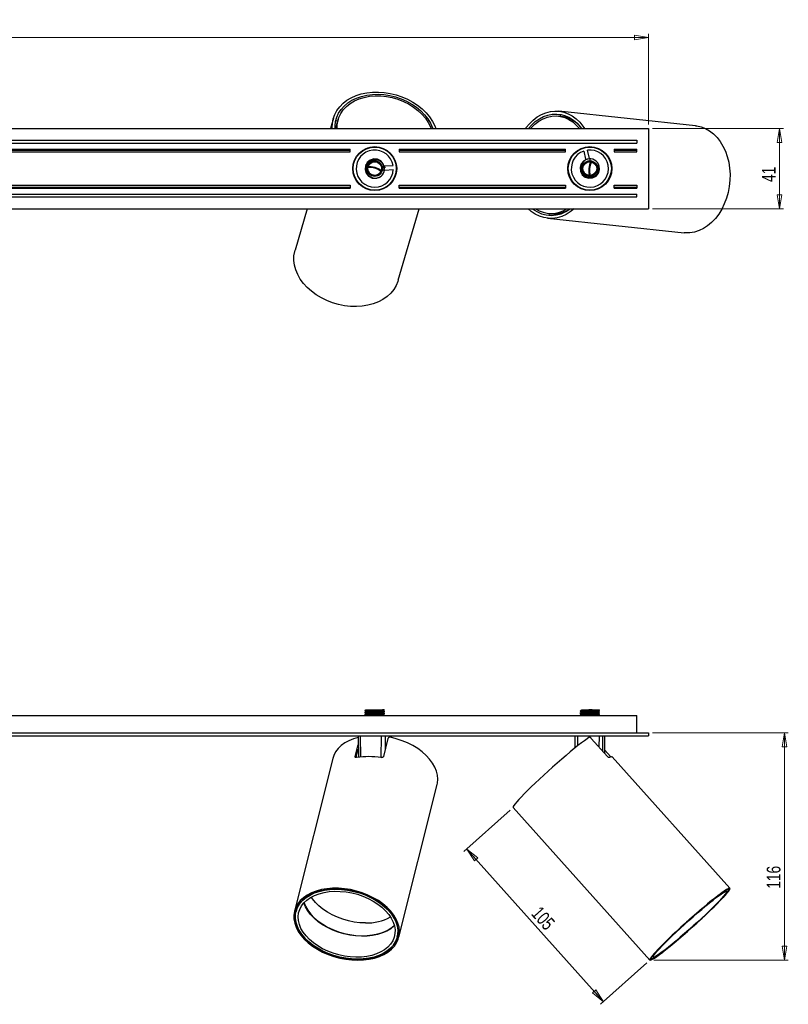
# Model space of a CAD drawing. Header units: millimetres. Extents: x 316 to 1061, y 369 to 620.
# Tile 3 of 4: x 689 to 885, y 369 to 620. Entities that reach past the tile are written whole.
import ezdxf

# ---------------------------------------------------------------- set-up
doc = ezdxf.new("R2010")
doc.units = ezdxf.units.MM
doc.styles.add('SLDTEXTSTYLE0', font='TXT', dxfattribs={"width": 0.75})
doc.dimstyles.new('SLDDIMSTYLE0', dxfattribs={"dimtxt": 3.5, "dimasz": 3.556, "dimexe": 0, "dimexo": 0.0625, "dimgap": 0.875, "dimtad": 1, "dimdec": 0, "dimlfac": 2, "dimrnd": 1e-09, "dimzin": 12, "dimdsep": 46, "dimtxsty": 'SLDTEXTSTYLE0', "dimblk1": 'CLOSED', "dimblk2": 'CLOSED', "dimsah": 1, "dimcen": 0.09, "dimadec": 0, "dimazin": 3, "dimtfac": 1, "dimtdec": 0, "dimtofl": 0, "dimtmove": 0, "dimatfit": 3, "dimldrblk": 'CLOSED', "dimfxl": 0, "dimfrac": 2, "dimtolj": 1, "dimtzin": 12, "dimarcsym": 0})

# ---------------------------------------------------------------- blocks, each defined once
blk = doc.blocks.new('_Closed')
at = {"color": 0, "linetype": 'ByBlock', "lineweight": -2}
for p, q in [((-1, 0.166667), (0, 0)), ((-1, 0.166667), (-1, -0.166667)), ((0, 0), (-1, -0.166667)), ((0, 0), (-1, 0))]:
    blk.add_line(p, q, dxfattribs=at)
blk = doc.blocks.new('_D')
at = {"color": 7, "linetype": 'Continuous', "lineweight": 0}
for p, q in [((850.56, 438.1), (885.31, 438.1)), ((884.31, 438.1), (884.31, 380.06)), ((850.91, 380.06), (885.31, 380.06))]:
    blk.add_line(p, q, dxfattribs=at)
at = {"color": 7, "linetype": 'Continuous', "lineweight": 18, "xscale": 3.556, "yscale": 3.556}
for p, rotation in [((884.31, 438.1, 119.72), 90.0000000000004), ((884.31, 380.06, 119.72), 270.0000000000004)]:
    blk.add_blockref('_Closed', p, dxfattribs=dict(at, rotation=rotation))
at = {"color": 7, "linetype": 'Continuous', "lineweight": 18, "insert": (879.8, 398.28), "char_height": 3.5, "attachment_point": 1, "rotation": 90, "style": 'SLDTEXTSTYLE0'}
blk.add_mtext('116', dxfattribs=at)
blk = doc.blocks.new('_D_1')
at = {"color": 7, "linetype": 'Continuous', "lineweight": 0}
for p, q in [((814.23, 418.4), (802.36, 407.78)), ((803.1, 408.44), (838.04, 369.43)), ((849.16, 379.39), (837.29, 368.76))]:
    blk.add_line(p, q, dxfattribs=at)
at = {"color": 7, "linetype": 'Continuous', "lineweight": 18, "xscale": 3.556, "yscale": 3.556}
for p, rotation in [((803.1, 408.44, 119.72), 131.844094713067), ((838.04, 369.43, 119.72), 311.844094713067)]:
    blk.add_blockref('_Closed', p, dxfattribs=dict(at, rotation=rotation))
at = {"color": 7, "linetype": 'Continuous', "lineweight": 18, "insert": (822, 394.11), "char_height": 3.5, "attachment_point": 1, "rotation": 311.8441, "style": 'SLDTEXTSTYLE0'}
blk.add_mtext('105', dxfattribs=at)
blk = doc.blocks.new('_D_2')
at = {"color": 7, "linetype": 'Continuous', "lineweight": 0}
for p, q in [((499.56, 593.56), (499.56, 616.79)), ((849.56, 593.56), (849.56, 616.79)), ((499.56, 615.79), (849.56, 615.79))]:
    blk.add_line(p, q, dxfattribs=at)
at = {"color": 7, "linetype": 'Continuous', "lineweight": 18, "xscale": 3.556, "yscale": 3.556, "rotation": 180.0000000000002}
blk.add_blockref('_Closed', (499.56, 615.79, 16.44), dxfattribs=at)
at = {"color": 7, "linetype": 'Continuous', "lineweight": 18, "xscale": 3.556, "yscale": 3.556}
blk.add_blockref('_Closed', (849.56, 615.79, 16.44), dxfattribs=at)
at = {"color": 7, "linetype": 'Continuous', "lineweight": 18, "insert": (671.9, 620.3), "char_height": 3.5, "attachment_point": 1, "style": 'SLDTEXTSTYLE0'}
blk.add_mtext('700', dxfattribs=at)
blk = doc.blocks.new('_D_3')
at = {"color": 7, "linetype": 'Continuous', "lineweight": 0}
for p, q in [((850.56, 592.56), (884.07, 592.56)), ((883.07, 592.56), (883.07, 572.06)), ((850.56, 572.06), (884.07, 572.06))]:
    blk.add_line(p, q, dxfattribs=at)
at = {"color": 7, "linetype": 'Continuous', "lineweight": 18, "xscale": 3.556, "yscale": 3.556}
for p, rotation in [((883.07, 592.56, 16.44), 90.00000000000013), ((883.07, 572.06, 16.44), 270.0000000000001)]:
    blk.add_blockref('_Closed', p, dxfattribs=dict(at, rotation=rotation))
at = {"color": 7, "linetype": 'Continuous', "lineweight": 18, "insert": (878.56, 578.87), "char_height": 3.5, "attachment_point": 1, "rotation": 90, "style": 'SLDTEXTSTYLE0'}
blk.add_mtext('41', dxfattribs=at)

msp = doc.modelspace()

# ---------------------------------------------------------------- linework, layer by layer
at = {"color": 7, "linetype": 'Continuous', "lineweight": 25}
for p, q in [((861.6, 593.28), (826.66, 596.97)), ((768.99, 595.18), (768.22, 592.56)), ((770.07, 594.43), (769.6, 594.56)), ((770.19, 594.83), (770, 594.19)), ((827.19, 595.66), (826.53, 595.73)), ((827, 596.17), (826.95, 595.69)), ((828.43, 595.42), (828.46, 595.77)), ((499.56, 592.56), (849.56, 592.56)), ((769.42, 593.05), (769.76, 592.95)), ((849.56, 592.56), (849.56, 572.06)), ((502.56, 589.56), (846.56, 589.56)), ((502.56, 588.81), (846.56, 588.81)), ((846.56, 589.56), (846.56, 588.81)), ((520.81, 587.31), (773.31, 587.31)), ((520.81, 587.06), (773.31, 587.06)), ((520.81, 586.56), (773.31, 586.56)), ((773.31, 587.06), (773.31, 587.31)), ((773.31, 586.56), (773.31, 587.06)), ((777.09, 587.22), (777.13, 587.39)), ((777.83, 587.53), (777.87, 587.68)), ((778.23, 587.78), (778.48, 587.71)), ((778.37, 587.81), (778.63, 587.73)), ((783.26, 586.39), (783.52, 586.31)), ((783.37, 586.28), (783.62, 586.21)), ((785.81, 587.31), (828.31, 587.31)), ((785.81, 587.31), (785.81, 587.06)), ((785.81, 587.06), (828.31, 587.06)), ((785.81, 587.06), (785.81, 586.56)), ((785.81, 586.56), (828.31, 586.56)), ((828.31, 587.06), (828.31, 587.31)), ((828.31, 586.56), (828.31, 587.06)), ((830.79, 586.48), (830.96, 586.46)), ((832.99, 586.8), (833.49, 584.68)), ((834.47, 584.91), (833.97, 587.02)), ((834.08, 587.92), (834.11, 587.79)), ((834.48, 587.94), (834.51, 587.81)), ((835.08, 587.91), (835.11, 587.79)), ((840.81, 587.31), (840.81, 587.06)), ((840.81, 587.31), (846.56, 587.31)), ((840.81, 587.06), (846.56, 587.06)), ((840.81, 587.06), (840.81, 586.56)), ((840.81, 586.56), (846.56, 586.56)), ((846.56, 587.06), (846.56, 587.31)), ((846.56, 586.56), (846.56, 587.06)), ((774.29, 583.88), (774.18, 583.96)), ((774.5, 584.45), (774.39, 584.52)), ((774.66, 584.81), (774.56, 584.88)), ((783.87, 585.93), (783.83, 585.79)), ((784.34, 585.29), (784.29, 585.13)), ((829.9, 585.23), (829.93, 585.5)), ((829.98, 585.36), (830.01, 585.61)), ((830.24, 585.91), (830.39, 585.9)), ((833.49, 584.68), (834.47, 584.91)), ((838.96, 585.62), (839.13, 585.6)), ((777.07, 582.16), (777.09, 582.15)), ((777.28, 583.24), (777.23, 583.26)), ((784.25, 583.06), (782.08, 582.95)), ((782.08, 582.95), (782.11, 582.54)), ((782.14, 581.95), (784.31, 582.07)), ((785.11, 581.4), (784.99, 581.4)), ((785.16, 581.8), (785.04, 581.79)), ((774.79, 579.33), (774.84, 579.5)), ((784.99, 580.82), (784.85, 580.81)), ((829.37, 580.16), (829.39, 580.43)), ((829.42, 580.04), (829.45, 580.29)), ((829.73, 579.68), (829.58, 579.7)), ((830.17, 579.01), (830, 579.02)), ((834.05, 579.9), (834.05, 579.85)), ((835.16, 579.88), (835.16, 579.91)), ((835.99, 580.26), (835.96, 580.29)), ((520.81, 578.06), (773.31, 578.06)), ((520.81, 577.56), (773.31, 577.56)), ((520.81, 577.31), (773.31, 577.31)), ((773.31, 578.06), (773.31, 577.56)), ((773.31, 577.56), (773.31, 577.31)), ((782.04, 577.4), (781.99, 577.24)), ((785.81, 577.56), (785.81, 578.06)), ((785.81, 578.06), (828.31, 578.06)), ((785.81, 577.56), (828.31, 577.56)), ((785.81, 577.31), (785.81, 577.56)), ((785.81, 577.31), (828.31, 577.31)), ((828.31, 578.06), (828.31, 577.56)), ((828.31, 577.56), (828.31, 577.31)), ((832.98, 577.05), (832.92, 576.93)), ((833.36, 576.95), (833.3, 576.83)), ((833.95, 576.85), (833.89, 576.73)), ((838.34, 578.14), (838.17, 578.16)), ((840.81, 577.56), (840.81, 578.06)), ((840.81, 578.06), (846.56, 578.06)), ((840.81, 577.56), (846.56, 577.56)), ((840.81, 577.31), (840.81, 577.56)), ((840.81, 577.31), (846.56, 577.31)), ((846.56, 578.06), (846.56, 577.56)), ((846.56, 577.56), (846.56, 577.31)), ((502.56, 575.81), (846.56, 575.81)), ((502.56, 575.06), (846.56, 575.06)), ((846.56, 575.06), (846.56, 575.81)), ((499.56, 572.06), (849.56, 572.06)), ((762.26, 572.06), (759.18, 561.45)), ((785.58, 553.77), (790.9, 572.06)), ((823.77, 569.63), (858.7, 565.93)), ((823.9, 570.87), (824.57, 570.8)), ((824.32, 570.83), (824.27, 570.34)), ((825.78, 570.43), (825.82, 570.78)), ((777.06, 443.84), (777.06, 443.77)), ((777.06, 443.34), (777.06, 443.27)), ((777.06, 442.84), (777.06, 442.77)), ((777.33, 443.62), (777.33, 443.49)), ((777.33, 443.12), (777.33, 442.99)), ((777.35, 444), (777.36, 444)), ((780.77, 444), (781.96, 444)), ((781.79, 443.74), (781.79, 443.86)), ((781.79, 443.24), (781.79, 443.36)), ((781.79, 442.74), (781.79, 442.86)), ((782.06, 443.52), (782.06, 443.59)), ((782.06, 443.02), (782.06, 443.09)), ((832.06, 443.7), (832.06, 443.63)), ((832.06, 443.2), (832.06, 443.13)), ((832.33, 443.98), (832.33, 443.85)), ((832.33, 443.48), (832.33, 443.35)), ((832.33, 442.98), (832.33, 442.85)), ((836.79, 443.6), (836.79, 443.72)), ((836.79, 443.1), (836.79, 443.22)), ((837.06, 443.95), (836.95, 444.01)), ((837.06, 443.88), (837.06, 444)), ((837.06, 443.38), (837.06, 443.45)), ((837.06, 442.88), (837.06, 442.95)), ((502.56, 442.6), (846.56, 442.6)), ((777.33, 442.62), (777.33, 442.6)), ((832.06, 442.7), (832.06, 442.63)), ((832.07, 442.63), (832.12, 442.6)), ((836.79, 442.6), (836.79, 442.72)), ((836.8, 442.6), (836.79, 442.6)), ((846.56, 438.1), (846.56, 442.6)), ((499.56, 438.1), (849.56, 438.1)), ((849.56, 438.1), (849.56, 437.35)), ((499.56, 437.35), (849.56, 437.35)), ((775.31, 437.26), (775.3, 437.35)), ((775.31, 437.26), (775.37, 431.87)), ((781.28, 437.25), (775.85, 437.25)), ((782.95, 436.72), (781.78, 432.08)), ((783.78, 437.25), (782.21, 437.25)), ((783.81, 436.94), (783.81, 437.26)), ((830.71, 437.26), (830.7, 437.35)), ((830.71, 437.26), (830.74, 434.24)), ((837, 437.25), (831.38, 437.25)), ((839.09, 432.08), (834.93, 436.72)), ((838.41, 437.25), (837.82, 437.25)), ((838.38, 432.87), (838.42, 437.26)), ((774.58, 432.08), (775.34, 435.08)), ((774.8, 431.79), (775.35, 433.96)), ((838.39, 433.74), (839.88, 432.08)), ((768.85, 431.6), (759.04, 392.58)), ((839.88, 432.08), (839.98, 431.97)), ((870.39, 398.4), (840.28, 432.03)), ((785.71, 385.88), (795.52, 424.89)), ((814.97, 419.07), (849.91, 380.06)), ((870.1, 398.14), (870.04, 398.2)), ((759.61, 393.21), (759.43, 392.49)), ((785.32, 385.97), (785.51, 386.7)), ((785.45, 386.34), (785.33, 386)), ((785.41, 386.21), (785.39, 386.22)), ((785.48, 386.49), (785.41, 386.29)), ((850.15, 380.39), (850.2, 380.32))]:
    msp.add_line(p, q, dxfattribs=at)
at = {"color": 8, "linetype": 'Continuous', "lineweight": 25}
for p, q in [((775.85, 437.35), (775.85, 437.25)), ((775.85, 437.25), (775.91, 431.94)), ((781.24, 431.79), (781.28, 437.25)), ((781.27, 437.35), (781.28, 437.25)), ((782.21, 437.25), (782.19, 433.68)), ((782.22, 437.35), (782.21, 437.25)), ((783.79, 437.35), (783.78, 437.25)), ((783.78, 436.95), (783.78, 437.25)), ((831.38, 437.25), (831.38, 437.35)), ((831.38, 437.25), (831.4, 434.77)), ((836.97, 434.44), (837, 437.25)), ((837, 437.25), (837, 437.35)), ((837.82, 437.25), (837.79, 433.53)), ((837.83, 437.35), (837.82, 437.25)), ((838.37, 432.88), (838.41, 437.25)), ((838.42, 437.35), (838.41, 437.25)), ((774.58, 432.08), (774.65, 431.85)), ((839.56, 431.8), (839.88, 432.08))]:
    msp.add_line(p, q, dxfattribs=at)
at = {"color": 7, "linetype": 'Continuous', "lineweight": 25, "flags": 128}
for points in [[(768.69, 592.56), (768.69, 592.75), (768.73, 593.92), (768.95, 595.06), (769.34, 596.15), (769.89, 597.17), (770.6, 598.13), (771.46, 598.99), (772.45, 599.76), (773.57, 600.42), (774.8, 600.97), (776.12, 601.39), (777.52, 601.68), (778.98, 601.84), (780.49, 601.87), (782.01, 601.76), (783.53, 601.52), (785.04, 601.15), (786.51, 600.66), (787.93, 600.04), (789.27, 599.31), (790.53, 598.49), (791.67, 597.57), (792.7, 596.57), (793.59, 595.5), (794.33, 594.38), (794.92, 593.23), (795.18, 592.56)], [(769.43, 592.56), (769.42, 593.21), (769.55, 594.34), (769.86, 595.43), (770.33, 596.46), (770.96, 597.42), (771.75, 598.3), (772.68, 599.08), (773.74, 599.76), (774.91, 600.33), (776.19, 600.77), (777.54, 601.08), (778.96, 601.26), (780.43, 601.3), (781.92, 601.21), (783.41, 600.98), (784.89, 600.62), (786.33, 600.13), (787.71, 599.52), (789.02, 598.8), (790.23, 597.98), (791.33, 597.07), (792.31, 596.08), (793.15, 595.02), (793.84, 593.92), (794.37, 592.77), (794.45, 592.56)], [(769.92, 592.56), (769.92, 593.18), (770.05, 594.3), (770.37, 595.38), (770.86, 596.39), (771.51, 597.34), (772.32, 598.19), (773.27, 598.95), (774.35, 599.59), (775.54, 600.12), (776.84, 600.52), (778.21, 600.78), (779.63, 600.91), (781.1, 600.89), (782.58, 600.74), (784.05, 600.45), (785.5, 600.03), (786.9, 599.49), (788.23, 598.82), (789.48, 598.04), (790.61, 597.17), (791.63, 596.21), (792.51, 595.19), (793.23, 594.1), (793.8, 592.98), (793.96, 592.56)], [(818.09, 592.56), (818.21, 592.72), (819.1, 593.79), (820.07, 594.72), (821.11, 595.5), (822.2, 596.13), (823.32, 596.6), (824.47, 596.89), (825.63, 597.01), (826.79, 596.96), (827.92, 596.73), (829.02, 596.33), (830.07, 595.77), (831.06, 595.04), (831.98, 594.17), (832.8, 593.15), (833.2, 592.56)], [(769.73, 592.56), (769.87, 593.66), (770, 594.19)], [(818.87, 592.56), (819.65, 593.44), (820.62, 594.31), (821.65, 595.04), (822.73, 595.6), (823.84, 596), (824.97, 596.22), (826.1, 596.26), (827.23, 596.13), (828.32, 595.82), (829.37, 595.34), (830.37, 594.7), (831.29, 593.9), (832.13, 592.96), (832.43, 592.56)], [(819.41, 592.56), (819.61, 592.78), (820.54, 593.68), (821.55, 594.44), (822.61, 595.03), (823.71, 595.46), (824.83, 595.7), (825.95, 595.77), (827.07, 595.65), (828.16, 595.36), (829.2, 594.89), (830.19, 594.25), (831.1, 593.45), (831.88, 592.56)], [(861.6, 593.28), (861.89, 593.25), (863.03, 592.99), (864.13, 592.56), (865.18, 591.96), (866.17, 591.2), (867.08, 590.29), (867.9, 589.24), (868.61, 588.06), (869.22, 586.78), (869.71, 585.4), (870.07, 583.94), (870.31, 582.43), (870.41, 580.88), (870.38, 579.32), (870.21, 577.75), (869.92, 576.22), (869.49, 574.72), (868.95, 573.3), (868.29, 571.95), (867.52, 570.7), (866.66, 569.57), (865.71, 568.57), (864.69, 567.71), (863.61, 567.01), (862.49, 566.48), (861.34, 566.11), (860.17, 565.92), (859, 565.91), (858.7, 565.93)], [(782.02, 582.3), (782.05, 582.59), (781.75, 583.52), (781.13, 584.26), (780.26, 584.71), (779.29, 584.8), (778.36, 584.5), (777.61, 583.88), (777.16, 583.01), (777.08, 582.04), (777.37, 581.11), (778, 580.36), (778.87, 579.91), (779.84, 579.83), (780.77, 580.12), (780.77, 580.12)], [(834.14, 584.74), (833.85, 584.71), (832.99, 584.26), (832.37, 583.51), (832.08, 582.58), (832.17, 581.6), (832.62, 580.74), (833.37, 580.12), (834.3, 579.83), (835.27, 579.92), (836.14, 580.37), (836.76, 581.12), (837.05, 582.05), (836.96, 583.02), (836.51, 583.88), (836.51, 583.88)], [(834.72, 584.06), (834.48, 583.29), (834.31, 582.34)], [(839.71, 584.57), (839.73, 584.23), (839.73, 584.19)], [(779.63, 582.56), (778.69, 582.76), (777.89, 582.83)], [(781.25, 581.85), (780.54, 582.22), (779.63, 582.56)], [(834.31, 582.34), (834.28, 581.37), (834.35, 580.58)], [(839.22, 579.39), (839.22, 579.36), (839.13, 579.03)], [(775.87, 578.24), (775.83, 578.26), (775.52, 578.4)], [(780.88, 576.84), (780.54, 576.89), (780.5, 576.89)], [(830.56, 572.06), (829.55, 571.26), (828.48, 570.6), (827.36, 570.09), (826.21, 569.76), (825.05, 569.6), (823.9, 569.61), (822.76, 569.8), (821.65, 570.17), (820.58, 570.7), (819.58, 571.39), (818.81, 572.06)], [(785.58, 553.77), (785.49, 553.49), (785.04, 552.41), (784.42, 551.4), (783.65, 550.47), (782.72, 549.63), (781.67, 548.9), (780.49, 548.28), (779.2, 547.78), (777.83, 547.41), (776.39, 547.18), (774.89, 547.07), (773.36, 547.11), (771.82, 547.28), (770.28, 547.59), (768.78, 548.03), (767.31, 548.59), (765.92, 549.27), (764.61, 550.06), (763.4, 550.95), (762.31, 551.93), (761.35, 552.98), (760.53, 554.08), (759.87, 555.24), (759.37, 556.42), (759.04, 557.63), (758.88, 558.83), (758.9, 560.01), (759.1, 561.17), (759.18, 561.45)], [(775.32, 436.98), (774.12, 436.62), (772.95, 436.13), (771.9, 435.55), (770.97, 434.87), (770.2, 434.11), (769.57, 433.27), (769.11, 432.37), (768.85, 431.6)], [(795.52, 424.89), (795.61, 425.29), (795.7, 426.29), (795.61, 427.32), (795.36, 428.36), (794.93, 429.4), (794.34, 430.42), (793.6, 431.41), (792.71, 432.37), (791.69, 433.27), (790.54, 434.11), (789.29, 434.87), (787.95, 435.55), (786.54, 436.13), (785.06, 436.62), (783.56, 436.99)], [(783.82, 437.35), (783.82, 437.35), (783.81, 437.25)], [(834.43, 436.99), (833.86, 436.62), (833.18, 436.13), (832.4, 435.55), (831.53, 434.87), (830.58, 434.11), (829.55, 433.27), (828.48, 432.37), (827.36, 431.41), (826.21, 430.42), (825.05, 429.4), (823.9, 428.36), (822.76, 427.32), (821.65, 426.29), (820.58, 425.29), (819.58, 424.33), (818.65, 423.41), (817.8, 422.56), (817.05, 421.78), (816.4, 421.08), (815.86, 420.48), (815.44, 419.97), (815.15, 419.57), (814.99, 419.28), (814.95, 419.1), (814.97, 419.07)], [(838.43, 437.35), (838.43, 437.35), (838.42, 437.25)], [(840.28, 432.03), (840.27, 432.04), (840.2, 432.06), (840.1, 432.04), (839.96, 431.99), (839.78, 431.91), (839.57, 431.8)], [(775.23, 380.03), (776.72, 380.09), (778.15, 380.27), (779.5, 380.56), (780.76, 380.97), (781.92, 381.49), (782.94, 382.11), (783.83, 382.82), (784.58, 383.61), (785.16, 384.48), (785.57, 385.41), (785.82, 386.39), (785.88, 387.4), (785.78, 388.44), (785.49, 389.49), (785.04, 390.54), (784.42, 391.57), (783.65, 392.57), (782.72, 393.52), (781.67, 394.42), (780.49, 395.26), (779.2, 396.01), (777.83, 396.67), (776.39, 397.24), (774.89, 397.71), (773.36, 398.06), (771.82, 398.3), (770.28, 398.42), (768.78, 398.42), (767.31, 398.3), (765.92, 398.06), (764.61, 397.71), (763.4, 397.24), (762.31, 396.67), (761.35, 396.01), (760.53, 395.26), (759.87, 394.42), (759.37, 393.52), (759.04, 392.57), (758.88, 391.57), (758.9, 390.54), (759.1, 389.49), (759.47, 388.44), (760, 387.4), (760.7, 386.39), (761.55, 385.41), (762.55, 384.48), (763.67, 383.61), (764.9, 382.82), (766.23, 382.11), (767.64, 381.49), (769.11, 380.97), (770.63, 380.56), (772.17, 380.27), (773.71, 380.09), (775.23, 380.03)], [(775.16, 380.26), (776.63, 380.32), (778.05, 380.51), (779.39, 380.8), (780.64, 381.22), (781.77, 381.74), (782.78, 382.36), (783.65, 383.08), (784.36, 383.88), (784.91, 384.75), (785.29, 385.68), (785.5, 386.66), (785.53, 387.67), (785.38, 388.71), (785.06, 389.75), (784.57, 390.79), (783.91, 391.8), (783.09, 392.78), (782.13, 393.71), (781.04, 394.59), (779.83, 395.38), (778.52, 396.1), (777.13, 396.72), (775.67, 397.24), (774.17, 397.66), (772.64, 397.96), (771.11, 398.14), (769.6, 398.2), (768.12, 398.14), (766.7, 397.96), (765.36, 397.66), (764.12, 397.24), (762.98, 396.72), (761.98, 396.1), (761.11, 395.38), (760.4, 394.59), (759.84, 393.71), (759.46, 392.78), (759.25, 391.8), (759.22, 390.79), (759.37, 389.75), (759.69, 388.71), (760.19, 387.67), (760.85, 386.66), (761.66, 385.68), (762.63, 384.75), (763.72, 383.88), (764.93, 383.08), (766.24, 382.36), (767.63, 381.74), (769.09, 381.22), (770.59, 380.8), (772.12, 380.51), (773.65, 380.32), (775.16, 380.26)], [(785.45, 386.68), (785.25, 385.7), (784.87, 384.78), (784.32, 383.91), (783.61, 383.11), (782.75, 382.4), (781.75, 381.77), (780.62, 381.25), (779.38, 380.84), (778.05, 380.54), (776.64, 380.36), (775.17, 380.3), (773.66, 380.36), (772.14, 380.53), (770.62, 380.83), (769.12, 381.24), (767.67, 381.76), (766.28, 382.38), (764.97, 383.09), (763.77, 383.89), (762.68, 384.75), (761.72, 385.68), (760.9, 386.66), (760.24, 387.67), (759.75, 388.7), (759.42, 389.74), (759.27, 390.77), (759.3, 391.78), (759.51, 392.76), (759.89, 393.69), (760.43, 394.55), (761.14, 395.35), (762, 396.07), (763.01, 396.69), (764.13, 397.21), (765.37, 397.62), (766.71, 397.92), (768.12, 398.1), (769.59, 398.16), (771.09, 398.1), (772.62, 397.93), (774.14, 397.63), (775.64, 397.22), (777.09, 396.7), (778.48, 396.08), (779.78, 395.37), (780.99, 394.58), (782.08, 393.71), (783.04, 392.78), (783.85, 391.81), (784.51, 390.8), (785.01, 389.76), (785.33, 388.72), (785.48, 387.69), (785.45, 386.68)], [(784.72, 386.82), (784.52, 385.89), (784.15, 384.99), (783.62, 384.16), (782.93, 383.4), (782.09, 382.72), (781.11, 382.13), (780.01, 381.64), (778.8, 381.26), (777.51, 380.99), (776.14, 380.84), (774.72, 380.8), (773.26, 380.88), (771.8, 381.08), (770.34, 381.4), (768.91, 381.82), (767.53, 382.35), (766.22, 382.97), (764.99, 383.68), (763.87, 384.47), (762.86, 385.33), (761.99, 386.24), (761.27, 387.19), (760.7, 388.17), (760.3, 389.17), (760.06, 390.17), (760, 391.15), (760.11, 392.11), (760.4, 393.03), (760.85, 393.89), (761.46, 394.69), (762.23, 395.41), (763.14, 396.05), (764.18, 396.59), (765.34, 397.02), (766.59, 397.35), (767.92, 397.56), (769.32, 397.66), (770.76, 397.63), (772.22, 397.49), (773.69, 397.24), (775.14, 396.87), (776.54, 396.39), (777.89, 395.81), (779.17, 395.15), (780.34, 394.39), (781.41, 393.57), (782.34, 392.68), (783.14, 391.75), (783.79, 390.78), (784.28, 389.79), (784.6, 388.79), (784.75, 387.8), (784.72, 386.82)], [(849.99, 380.03), (850.22, 380.09), (850.58, 380.27), (851.07, 380.56), (851.67, 380.97), (852.38, 381.49), (853.2, 382.11), (854.11, 382.82), (855.09, 383.61), (856.14, 384.48), (857.24, 385.41), (858.39, 386.39), (859.55, 387.4), (860.72, 388.44), (861.89, 389.49), (863.03, 390.54), (864.13, 391.57), (865.18, 392.57), (866.17, 393.52), (867.08, 394.42), (867.9, 395.26), (868.61, 396.01), (869.22, 396.67), (869.71, 397.24), (870.07, 397.71), (870.31, 398.06), (870.41, 398.3), (870.38, 398.42), (870.21, 398.42), (869.92, 398.3), (869.49, 398.06), (868.95, 397.71), (868.29, 397.24), (867.52, 396.67), (866.66, 396.01), (865.71, 395.26), (864.69, 394.42), (863.61, 393.52), (862.49, 392.57), (861.34, 391.57), (860.17, 390.54), (859, 389.49), (857.84, 388.44), (856.72, 387.4), (855.64, 386.39), (854.61, 385.41), (853.66, 384.48), (852.8, 383.61), (852.03, 382.82), (851.37, 382.11), (850.82, 381.49), (850.39, 380.97), (850.09, 380.56), (849.93, 380.27), (849.89, 380.09), (849.99, 380.03)], [(850.25, 380.26), (850.48, 380.32), (850.84, 380.51), (851.33, 380.8), (851.93, 381.22), (852.65, 381.74), (853.47, 382.36), (854.38, 383.08), (855.37, 383.88), (856.42, 384.75), (857.52, 385.68), (858.66, 386.66), (859.82, 387.67), (860.98, 388.71), (862.13, 389.75), (863.26, 390.79), (864.34, 391.8), (865.37, 392.78), (866.32, 393.71), (867.19, 394.59), (867.97, 395.38), (868.64, 396.1), (869.2, 396.72), (869.63, 397.24), (869.94, 397.66), (870.11, 397.96), (870.15, 398.14), (870.05, 398.2), (869.82, 398.14), (869.46, 397.96), (868.97, 397.66), (868.37, 397.24), (867.65, 396.72), (866.83, 396.1), (865.92, 395.38), (864.93, 394.59), (863.88, 393.71), (862.78, 392.78), (861.64, 391.8), (860.48, 390.79), (859.32, 389.75), (858.17, 388.71), (857.04, 387.67), (855.96, 386.66), (854.93, 385.68), (853.98, 384.75), (853.11, 383.88), (852.33, 383.08), (851.66, 382.36), (851.1, 381.74), (850.67, 381.22), (850.36, 380.8), (850.19, 380.51), (850.15, 380.32), (850.25, 380.26)], [(858.68, 386.68), (857.55, 385.7), (856.45, 384.78), (855.4, 383.91), (854.41, 383.11), (853.51, 382.4), (852.69, 381.77), (851.97, 381.25), (851.37, 380.84), (850.88, 380.54), (850.52, 380.36), (850.29, 380.3), (850.19, 380.36), (850.23, 380.53), (850.4, 380.83), (850.7, 381.24), (851.13, 381.76), (851.68, 382.38), (852.35, 383.09), (853.12, 383.89), (853.99, 384.75), (854.94, 385.68), (855.96, 386.66), (857.04, 387.67), (858.16, 388.7), (859.31, 389.74), (860.47, 390.77), (861.62, 391.78), (862.75, 392.76), (863.85, 393.69), (864.9, 394.55), (865.89, 395.35), (866.79, 396.07), (867.61, 396.69), (868.33, 397.21), (868.93, 397.62), (869.42, 397.92), (869.78, 398.1), (870.01, 398.16), (870.11, 398.1), (870.07, 397.93), (869.9, 397.63), (869.6, 397.22), (869.17, 396.7), (868.62, 396.08), (867.95, 395.37), (867.18, 394.58), (866.31, 393.71), (865.36, 392.78), (864.34, 391.81), (863.26, 390.8), (862.14, 389.76), (860.99, 388.72), (859.83, 387.69), (858.68, 386.68)], [(858.76, 386.82), (857.67, 385.89), (856.62, 384.99), (855.61, 384.16), (854.67, 383.4), (853.8, 382.72), (853.03, 382.13), (852.35, 381.64), (851.78, 381.26), (851.33, 380.99), (851.01, 380.84), (850.81, 380.8), (850.74, 380.88), (850.81, 381.08), (851.01, 381.4), (851.33, 381.82), (851.78, 382.35), (852.35, 382.97), (853.02, 383.68), (853.8, 384.47), (854.67, 385.33), (855.61, 386.24), (856.61, 387.19), (857.67, 388.17), (858.76, 389.17), (859.87, 390.17), (860.98, 391.15), (862.09, 392.11), (863.16, 393.03), (864.19, 393.89), (865.17, 394.69), (866.08, 395.41), (866.9, 396.05), (867.63, 396.59), (868.25, 397.02), (868.76, 397.35), (869.14, 397.56), (869.41, 397.66), (869.54, 397.63), (869.54, 397.49), (869.41, 397.24), (869.15, 396.87), (868.76, 396.39), (868.25, 395.81), (867.63, 395.15), (866.9, 394.39), (866.08, 393.57), (865.17, 392.68), (864.2, 391.75), (863.16, 390.78), (862.09, 389.79), (860.99, 388.79), (859.87, 387.8), (858.76, 386.82)], [(777.16, 389.56), (775.72, 389.62), (774.27, 389.79), (772.82, 390.08), (771.39, 390.48), (770.01, 390.99), (768.69, 391.59), (767.46, 392.28), (766.32, 393.05), (765.31, 393.89), (764.42, 394.78), (763.67, 395.72), (763.37, 396.18)], [(759.44, 392.51), (759.44, 392.55), (759.49, 392.87)], [(759.51, 392.81), (759.52, 392.84), (759.54, 393.01)]]:
    msp.add_lwpolyline(points, dxfattribs=at)
at = {"color": 8, "linetype": 'Continuous', "lineweight": 25, "flags": 128}
for points in [[(784.58, 388.85), (784.52, 388.79), (783.66, 388.09), (782.66, 387.49), (781.54, 387), (780.31, 386.61), (778.99, 386.33), (777.6, 386.17), (776.15, 386.14), (774.66, 386.22), (773.17, 386.42), (771.68, 386.74), (770.23, 387.17), (768.82, 387.71), (767.48, 388.35), (766.23, 389.07), (765.08, 389.88), (764.06, 390.75), (763.17, 391.68), (762.44, 392.65), (761.86, 393.65), (761.45, 394.67)], [(761.5, 394.73), (761.89, 393.8), (762.47, 392.8), (763.21, 391.83), (764.09, 390.9), (765.12, 390.02), (766.26, 389.22), (767.51, 388.49), (768.85, 387.86), (770.26, 387.32), (771.72, 386.89), (773.21, 386.57), (774.7, 386.36), (776.19, 386.28), (777.64, 386.32), (779.03, 386.48), (780.35, 386.75), (781.58, 387.14), (782.7, 387.64), (783.7, 388.24), (784.56, 388.93), (784.56, 388.94)]]:
    msp.add_lwpolyline(points, dxfattribs=at)
at = {"color": 7, "linetype": 'Continuous', "lineweight": 25}
for centre, radius in [((779.56, 582.31), 5.62), ((779.56, 582.31), 5.5), ((834.56, 582.31), 5.62), ((834.56, 582.31), 5.5), ((779.56, 582.31), 2), ((779.56, 582.31), 1.75), ((834.56, 582.31), 2), ((834.56, 582.31), 1.75)]:
    msp.add_circle(centre, radius, dxfattribs=at)
for centre, radius, start, end in [((826.24, 588.01), 7.71, 42.8159, 82.8775), ((779.56, 582.31), 4.75, 9.1124, 357.0278), ((834.56, 582.31), 4.75, 109.2941, 97.2095), ((838.51, 581.93), 4.07, 149.3353, 174.4132), ((835.22, 584.66), 0.666, 170.1639, 254.632), ((834.56, 582.31), 2.5, 38.965, 83.965), ((778.42, 578.51), 4.07, 73.3351, 98.4131), ((778.49, 578.49), 4.07, 49.1536, 74.2315), ((779.56, 582.31), 2.5, 298.7833, 343.7833), ((781.76, 581.25), 0.666, 69.9822, 154.4503), ((838.51, 581.86), 4.07, 173.5168, 198.5948), ((824.69, 578.06), 7.7, 231.1378, 308.8622), ((824.69, 578.1), 7.26, 236.2646, 303.7354), ((825.27, 578.31), 7.55, 264.6595, 304.0708), ((778.06, 413.28), 18.77, 80.4319, 99.5681), ((777.55, 402.26), 12.71, 268.2465, 298.4528)]:
    msp.add_arc(centre, radius, start, end, dxfattribs=at)
at = {"color": 8, "linetype": 'Continuous', "lineweight": 25}
for centre, major_axis, start_param, end_param in [((776.06, 437.25), (0.75, -0.005), 1.853972, 3.141356), ((783.06, 437.25), (0.75, 0.005), 6.000086, 6.28342)]:
    msp.add_ellipse(centre, major_axis=major_axis, ratio=0.00396, start_param=start_param, end_param=end_param, dxfattribs=at)
at = {"color": 7, "linetype": 'Continuous', "lineweight": 25}
for centre, major_axis, ratio, start_param, end_param in [((781.49, 437.25), (0.75, 0.003), 0.00721, 0.282969, 1.853689), ((831.46, 437.25), (0.75, -0.005), 0.005172, 1.676285, 3.247005), ((837.07, 437.25), (0.75, 0.004), 0.006396, 0.105249, 1.675969)]:
    msp.add_ellipse(centre, major_axis=major_axis, ratio=ratio, start_param=start_param, end_param=end_param, dxfattribs=at)
for points, knots in [([(779.32, 584.53), (779.24, 584.52), (778.91, 584.47), (778.36, 584.24), (777.79, 583.73), (777.42, 583.06), (777.32, 582.48), (777.34, 582.15), (777.35, 582.07)], [0, 0, 0, 0, 0.0718003, 0.2864477, 0.5010951, 0.7157425, 0.93039, 1, 1, 1, 1]), ([(781.96, 581.61), (782, 581.84), (782.07, 582.33), (781.89, 583.1), (781.46, 583.81), (780.82, 584.31), (780.07, 584.59), (779.57, 584.55), (779.32, 584.53)], [0, 0, 0, 0, 0.144785, 0.321878, 0.499028, 0.672515, 0.841766, 1, 1, 1, 1]), ([(834.83, 584.8), (834.6, 584.79), (834.1, 584.78), (833.38, 584.47), (832.75, 583.92), (832.37, 583.2), (832.24, 582.41), (832.36, 581.92), (832.43, 581.68)], [0, 0, 0, 0, 0.1447851, 0.3218779, 0.4990278, 0.6725153, 0.8417663, 1, 1, 1, 1]), ([(835.2, 580.17), (835.41, 580.24), (835.84, 580.38), (836.39, 580.84), (836.81, 581.47), (837.01, 582.24), (836.94, 583.05), (836.71, 583.59), (836.53, 583.85), (836.51, 583.88)], [0, 0, 0, 0, 0.145028, 0.289979, 0.456545, 0.625702, 0.796504, 0.973544, 1, 1, 1, 1]), ([(777.35, 582.07), (777.38, 581.84), (777.44, 581.4), (777.79, 580.77), (778.34, 580.25), (779.06, 579.92), (779.87, 579.84), (780.45, 579.97), (780.73, 580.1), (780.77, 580.12)], [0, 0, 0, 0, 0.145028, 0.289979, 0.456545, 0.625702, 0.796504, 0.973544, 1, 1, 1, 1]), ([(832.43, 581.68), (832.45, 581.6), (832.56, 581.29), (832.88, 580.79), (833.48, 580.31), (834.2, 580.07), (834.8, 580.07), (835.12, 580.15), (835.2, 580.17)], [0, 0, 0, 0, 0.0718, 0.286448, 0.501095, 0.715743, 0.93039, 1, 1, 1, 1]), ([(777.34, 444), (777.29, 443.97), (777.2, 443.92), (777.11, 443.87), (777.07, 443.84)], [0, 0, 0, 0, 0.499963, 1, 1, 1, 1]), ([(777.1, 443.84), (777.09, 443.84), (777.04, 443.85), (777.33, 443.88), (777.95, 443.91), (778.85, 443.94), (779.85, 443.97), (780.46, 443.99), (780.77, 444)], [0, 0, 0, 0, 0.052692, 0.242153, 0.431615, 0.621077, 0.810538, 1, 1, 1, 1]), ([(781.96, 444), (781.84, 443.99), (781.58, 443.97), (780.79, 443.94), (779.85, 443.91), (778.85, 443.88), (777.95, 443.84), (777.33, 443.81), (777.04, 443.79), (777.09, 443.78), (777.1, 443.77)], [0, 0, 0, 0, 0.137398, 0.274797, 0.412195, 0.549593, 0.686991, 0.82439, 0.961788, 1, 1, 1, 1]), ([(777.07, 443.77), (777.11, 443.74), (777.2, 443.69), (777.29, 443.64), (777.33, 443.61)], [0, 0, 0, 0, 0.507773, 1, 1, 1, 1]), ([(777.1, 443.34), (777.09, 443.34), (777.04, 443.35), (777.33, 443.38), (777.95, 443.41), (778.85, 443.44), (779.84, 443.47), (780.8, 443.5), (781.56, 443.53), (782.01, 443.56), (782.02, 443.58), (782.02, 443.59)], [0, 0, 0, 0, 0.0347641, 0.1597641, 0.2847641, 0.4097641, 0.5347641, 0.6597641, 0.7847641, 0.9097641, 1, 1, 1, 1]), ([(782.01, 443.52), (782.01, 443.51), (781.99, 443.5), (781.55, 443.47), (780.8, 443.44), (779.84, 443.41), (778.85, 443.38), (777.95, 443.34), (777.33, 443.31), (777.04, 443.29), (777.09, 443.28), (777.1, 443.27)], [0, 0, 0, 0, 0.073649, 0.200928, 0.328207, 0.455486, 0.582765, 0.710044, 0.837323, 0.964602, 1, 1, 1, 1]), ([(777.34, 443.5), (777.29, 443.47), (777.2, 443.42), (777.11, 443.37), (777.07, 443.34)], [0, 0, 0, 0, 0.499963, 1, 1, 1, 1]), ([(777.07, 443.27), (777.11, 443.24), (777.2, 443.19), (777.29, 443.14), (777.33, 443.11)], [0, 0, 0, 0, 0.507773, 1, 1, 1, 1]), ([(777.1, 442.84), (777.09, 442.84), (777.04, 442.85), (777.33, 442.88), (777.95, 442.91), (778.85, 442.94), (779.84, 442.97), (780.8, 443), (781.56, 443.03), (782.01, 443.06), (782.02, 443.08), (782.02, 443.09)], [0, 0, 0, 0, 0.0347641, 0.1597641, 0.2847641, 0.4097641, 0.5347641, 0.6597641, 0.7847641, 0.9097641, 1, 1, 1, 1]), ([(782.01, 443.02), (782.01, 443.01), (781.99, 443), (781.55, 442.97), (780.8, 442.94), (779.84, 442.91), (778.85, 442.88), (777.95, 442.84), (777.33, 442.81), (777.04, 442.79), (777.09, 442.78), (777.1, 442.77)], [0, 0, 0, 0, 0.073649, 0.200928, 0.328207, 0.455486, 0.582765, 0.710044, 0.837323, 0.964602, 1, 1, 1, 1]), ([(777.34, 443), (777.29, 442.97), (777.2, 442.92), (777.11, 442.87), (777.07, 442.84)], [0, 0, 0, 0, 0.499963, 1, 1, 1, 1]), ([(781.76, 443.74), (781.75, 443.73), (781.75, 443.72), (781.34, 443.69), (780.67, 443.66), (779.81, 443.63), (778.93, 443.59), (778.13, 443.56), (777.58, 443.53), (777.32, 443.51), (777.35, 443.5), (777.36, 443.5)], [0, 0, 0, 0, 0.0920271, 0.2194934, 0.3469596, 0.4744259, 0.6018922, 0.7293585, 0.8568247, 0.984291, 1, 1, 1, 1]), ([(781.76, 443.24), (781.75, 443.23), (781.75, 443.22), (781.34, 443.19), (780.67, 443.16), (779.81, 443.13), (778.93, 443.09), (778.13, 443.06), (777.58, 443.03), (777.32, 443.01), (777.35, 443), (777.36, 443)], [0, 0, 0, 0, 0.092027, 0.219493, 0.34696, 0.474426, 0.601892, 0.729358, 0.856825, 0.984291, 1, 1, 1, 1]), ([(781.75, 443.86), (781.74, 443.86), (781.73, 443.84), (781.34, 443.81), (780.67, 443.78), (779.81, 443.75), (778.93, 443.72), (778.13, 443.69), (777.57, 443.66), (777.31, 443.63), (777.36, 443.62), (777.37, 443.62)], [0, 0, 0, 0, 0.07245, 0.199872, 0.327295, 0.454717, 0.58214, 0.709562, 0.836985, 0.964407, 1, 1, 1, 1]), ([(781.75, 443.36), (781.74, 443.36), (781.73, 443.34), (781.34, 443.31), (780.67, 443.28), (779.81, 443.25), (778.93, 443.22), (778.13, 443.19), (777.57, 443.16), (777.31, 443.13), (777.36, 443.12), (777.37, 443.12)], [0, 0, 0, 0, 0.07245, 0.199872, 0.327295, 0.454717, 0.58214, 0.709562, 0.836985, 0.964407, 1, 1, 1, 1]), ([(781.75, 442.86), (781.74, 442.86), (781.73, 442.84), (781.34, 442.81), (780.67, 442.78), (779.81, 442.75), (778.93, 442.72), (778.13, 442.69), (777.57, 442.66), (777.31, 442.63), (777.36, 442.62), (777.37, 442.62)], [0, 0, 0, 0, 0.07245, 0.199872, 0.327295, 0.454717, 0.58214, 0.709562, 0.836985, 0.964407, 1, 1, 1, 1]), ([(777.35, 444), (777.38, 444), (777.44, 444), (777.79, 444), (778.34, 444), (779.06, 444), (779.87, 444), (780.45, 444), (780.73, 444), (780.77, 444)], [0, 0, 0, 0, 0.145028, 0.289979, 0.456545, 0.625702, 0.796504, 0.973544, 1, 1, 1, 1]), ([(781.79, 443.86), (781.83, 443.89), (781.92, 443.94), (782.01, 443.99), (782.06, 444.02)], [0, 0, 0, 0, 0.4999664, 1, 1, 1, 1]), ([(782.06, 443.59), (782.01, 443.62), (781.93, 443.67), (781.84, 443.72), (781.79, 443.74)], [0, 0, 0, 0, 0.507528, 1, 1, 1, 1]), ([(781.79, 443.36), (781.83, 443.39), (781.92, 443.44), (782.01, 443.49), (782.06, 443.52)], [0, 0, 0, 0, 0.499966, 1, 1, 1, 1]), ([(782.06, 443.09), (782.01, 443.12), (781.93, 443.17), (781.84, 443.22), (781.79, 443.24)], [0, 0, 0, 0, 0.507528, 1, 1, 1, 1]), ([(781.79, 442.86), (781.83, 442.89), (781.92, 442.94), (782.01, 442.99), (782.06, 443.02)], [0, 0, 0, 0, 0.499966, 1, 1, 1, 1]), ([(832.34, 443.86), (832.29, 443.83), (832.2, 443.78), (832.11, 443.73), (832.07, 443.7)], [0, 0, 0, 0, 0.499965, 1, 1, 1, 1]), ([(832.07, 443.63), (832.11, 443.6), (832.2, 443.55), (832.29, 443.5), (832.33, 443.47)], [0, 0, 0, 0, 0.507617, 1, 1, 1, 1]), ([(832.34, 443.36), (832.29, 443.33), (832.2, 443.28), (832.11, 443.23), (832.07, 443.2)], [0, 0, 0, 0, 0.499965, 1, 1, 1, 1]), ([(832.07, 443.13), (832.11, 443.1), (832.2, 443.05), (832.29, 443), (832.33, 442.97)], [0, 0, 0, 0, 0.507617, 1, 1, 1, 1]), ([(832.34, 442.86), (832.29, 442.83), (832.2, 442.78), (832.11, 442.73), (832.07, 442.7)], [0, 0, 0, 0, 0.499965, 1, 1, 1, 1]), ([(832.1, 443.7), (832.11, 443.7), (832.12, 443.72), (832.58, 443.75), (833.34, 443.78), (834.29, 443.81), (835.29, 443.84), (836.18, 443.88), (836.8, 443.91), (837.09, 443.93), (837.04, 443.94), (837.03, 443.95)], [0, 0, 0, 0, 0.091619, 0.216619, 0.341619, 0.466619, 0.591619, 0.716619, 0.841619, 0.966619, 1, 1, 1, 1]), ([(837.03, 443.88), (837.04, 443.88), (837.09, 443.87), (836.8, 443.84), (836.18, 443.81), (835.29, 443.78), (834.29, 443.75), (833.34, 443.72), (832.58, 443.69), (832.12, 443.66), (832.11, 443.64), (832.1, 443.63)], [0, 0, 0, 0, 0.033381, 0.158381, 0.283381, 0.408381, 0.533381, 0.658381, 0.783381, 0.908381, 1, 1, 1, 1]), ([(832.1, 443.2), (832.11, 443.2), (832.12, 443.22), (832.58, 443.25), (833.34, 443.28), (834.29, 443.31), (835.29, 443.34), (836.18, 443.38), (836.8, 443.41), (837.09, 443.43), (837.04, 443.44), (837.03, 443.45)], [0, 0, 0, 0, 0.091619, 0.216619, 0.341619, 0.466619, 0.591619, 0.716619, 0.841619, 0.966619, 1, 1, 1, 1]), ([(837.03, 443.38), (837.04, 443.38), (837.09, 443.37), (836.8, 443.34), (836.18, 443.31), (835.29, 443.28), (834.29, 443.25), (833.34, 443.22), (832.58, 443.19), (832.12, 443.16), (832.11, 443.14), (832.1, 443.13)], [0, 0, 0, 0, 0.033381, 0.158381, 0.283381, 0.408381, 0.533381, 0.658381, 0.783381, 0.908381, 1, 1, 1, 1]), ([(832.1, 442.7), (832.11, 442.7), (832.12, 442.72), (832.58, 442.75), (833.34, 442.78), (834.29, 442.81), (835.29, 442.84), (836.18, 442.88), (836.8, 442.91), (837.09, 442.93), (837.04, 442.94), (837.03, 442.95)], [0, 0, 0, 0, 0.091619, 0.216619, 0.341619, 0.466619, 0.591619, 0.716619, 0.841619, 0.966619, 1, 1, 1, 1]), ([(837.03, 442.88), (837.04, 442.88), (837.09, 442.87), (836.8, 442.84), (836.18, 442.81), (835.29, 442.78), (834.29, 442.75), (833.34, 442.72), (832.58, 442.69), (832.12, 442.66), (832.11, 442.64), (832.1, 442.63)], [0, 0, 0, 0, 0.033381, 0.158381, 0.283381, 0.408381, 0.533381, 0.658381, 0.783381, 0.908381, 1, 1, 1, 1]), ([(836.77, 443.72), (836.78, 443.72), (836.81, 443.71), (836.55, 443.69), (836.01, 443.66), (835.21, 443.63), (834.32, 443.59), (833.47, 443.56), (832.79, 443.53), (832.38, 443.5), (832.37, 443.48), (832.37, 443.48)], [0, 0, 0, 0, 0.014158, 0.141619, 0.269081, 0.396543, 0.524005, 0.651467, 0.778929, 0.90639, 1, 1, 1, 1]), ([(836.77, 443.22), (836.78, 443.22), (836.81, 443.21), (836.55, 443.19), (836.01, 443.16), (835.21, 443.13), (834.32, 443.09), (833.47, 443.06), (832.79, 443.03), (832.38, 443), (832.37, 442.98), (832.37, 442.98)], [0, 0, 0, 0, 0.014158, 0.141619, 0.269081, 0.396543, 0.524005, 0.651467, 0.778929, 0.90639, 1, 1, 1, 1]), ([(835.2, 444), (834.91, 443.99), (834.33, 443.97), (833.47, 443.94), (832.79, 443.91), (832.4, 443.88), (832.38, 443.86), (832.38, 443.86)], [0, 0, 0, 0, 0.21842, 0.43684, 0.65526, 0.87368, 1, 1, 1, 1]), ([(836.76, 443.6), (836.77, 443.6), (836.82, 443.59), (836.56, 443.56), (836.01, 443.53), (835.21, 443.5), (834.32, 443.47), (833.47, 443.44), (832.79, 443.41), (832.4, 443.38), (832.38, 443.36), (832.38, 443.36)], [0, 0, 0, 0, 0.034019, 0.161485, 0.288951, 0.416417, 0.543884, 0.67135, 0.798816, 0.926282, 1, 1, 1, 1]), ([(836.76, 443.1), (836.77, 443.1), (836.82, 443.09), (836.56, 443.06), (836.01, 443.03), (835.21, 443), (834.32, 442.97), (833.47, 442.94), (832.79, 442.91), (832.4, 442.88), (832.38, 442.86), (832.38, 442.86)], [0, 0, 0, 0, 0.034019, 0.161485, 0.288951, 0.416417, 0.543884, 0.67135, 0.798816, 0.926282, 1, 1, 1, 1]), ([(832.43, 444), (832.45, 444), (832.56, 444), (832.88, 444), (833.48, 444), (834.2, 444), (834.8, 444), (835.12, 444), (835.2, 444)], [0, 0, 0, 0, 0.0718, 0.286448, 0.501095, 0.715743, 0.93039, 1, 1, 1, 1]), ([(835.2, 444), (835.41, 444), (835.84, 444), (836.4, 444), (836.8, 444), (836.99, 444), (836.96, 444), (836.95, 444)], [0, 0, 0, 0, 0.216309, 0.432505, 0.680938, 0.933236, 1, 1, 1, 1]), ([(836.79, 443.72), (836.83, 443.75), (836.92, 443.8), (837.01, 443.85), (837.06, 443.88)], [0, 0, 0, 0, 0.499964, 1, 1, 1, 1]), ([(837.06, 443.45), (837.01, 443.48), (836.93, 443.53), (836.84, 443.58), (836.79, 443.6)], [0, 0, 0, 0, 0.507928, 1, 1, 1, 1]), ([(836.79, 443.22), (836.83, 443.25), (836.92, 443.3), (837.01, 443.35), (837.06, 443.38)], [0, 0, 0, 0, 0.499964, 1, 1, 1, 1]), ([(837.06, 442.95), (837.01, 442.98), (836.93, 443.03), (836.84, 443.08), (836.79, 443.1)], [0, 0, 0, 0, 0.507928, 1, 1, 1, 1]), ([(836.79, 442.72), (836.83, 442.75), (836.92, 442.8), (837.01, 442.85), (837.06, 442.88)], [0, 0, 0, 0, 0.499964, 1, 1, 1, 1]), ([(777.07, 442.77), (777.11, 442.74), (777.2, 442.69), (777.29, 442.64), (777.33, 442.61)], [0, 0, 0, 0, 0.507773, 1, 1, 1, 1]), ([(781.76, 442.74), (781.75, 442.73), (781.75, 442.72), (781.34, 442.69), (780.67, 442.66), (779.87, 442.63), (779.35, 442.61), (779.11, 442.6)], [0, 0, 0, 0, 0.159659, 0.380801, 0.601944, 0.823086, 1, 1, 1, 1]), ([(782.04, 442.6), (782, 442.62), (781.92, 442.67), (781.84, 442.72), (781.79, 442.74)], [0, 0, 0, 0, 0.470294, 1, 1, 1, 1]), ([(836.77, 442.72), (836.78, 442.72), (836.81, 442.71), (836.55, 442.69), (836.01, 442.66), (835.26, 442.63), (834.74, 442.61), (834.5, 442.6)], [0, 0, 0, 0, 0.0284, 0.284084, 0.539768, 0.795453, 1, 1, 1, 1]), ([(783.56, 436.99), (783.5, 437), (783.37, 437.02), (783.2, 436.98), (783.06, 436.9), (782.98, 436.81), (782.96, 436.75), (782.95, 436.72)], [0, 0, 0, 0, 0.227584, 0.455404, 0.676556, 0.888193, 1, 1, 1, 1]), ([(834.93, 436.72), (834.89, 436.76), (834.81, 436.84), (834.69, 436.94), (834.58, 437), (834.49, 437.02), (834.45, 437), (834.43, 436.99)], [0, 0, 0, 0, 0.2036816, 0.4072558, 0.6138972, 0.8280731, 1, 1, 1, 1]), ([(774.94, 431.8), (774.89, 431.79), (774.79, 431.78), (774.67, 431.82), (774.59, 431.9), (774.57, 431.99), (774.58, 432.06), (774.58, 432.08)], [0, 0, 0, 0, 0.223363, 0.446786, 0.66793, 0.882137, 1, 1, 1, 1]), ([(781.78, 432.08), (781.77, 432.04), (781.74, 431.96), (781.63, 431.87), (781.48, 431.81), (781.33, 431.78), (781.23, 431.79), (781.18, 431.8)], [0, 0, 0, 0, 0.2054225, 0.4107139, 0.6196713, 0.8359707, 1, 1, 1, 1]), ([(839.57, 431.8), (839.55, 431.79), (839.51, 431.78), (839.4, 431.82), (839.28, 431.9), (839.17, 431.99), (839.11, 432.06), (839.09, 432.08)], [0, 0, 0, 0, 0.2233625, 0.4467857, 0.6679299, 0.8821371, 1, 1, 1, 1])]:
    msp.add_open_spline(points, degree=3, knots=knots, dxfattribs=at)

# ---------------------------------------------------------------- dimensions: what is measured, and where the dimension line sits
at = {"color": 7, "linetype": 'Continuous', "lineweight": 18}
dim = msp.add_linear_dim(base=(849.56, 615.79), p1=(499.56, 592.56), p2=(849.56, 592.56), dimstyle='SLDDIMSTYLE0', dxfattribs=at)
dim.commit()
dim.dimension.update_dxf_attribs({"geometry": '_D_2', "text_midpoint": (675.78, 615.79), "dimtype": 160})
for base, p1, p2, angle, picture, middle in [((883.07, 572.06), (849.56, 592.56), (849.56, 572.06), 90, '_D_3', (883.07, 581.46)), ((884.31, 380.06), (849.56, 438.1), (849.91, 380.06), 90, '_D', (884.31, 402.16)), ((838.04, 369.43), (814.97, 419.07), (849.91, 380.06), 311.8441, '_D_1', (821.22, 388.21))]:
    dim = msp.add_linear_dim(base=base, p1=p1, p2=p2, angle=angle, dimstyle='SLDDIMSTYLE0', dxfattribs=at)
    dim.commit()
    dim.dimension.update_dxf_attribs({"geometry": picture, "text_midpoint": middle, "dimtype": 160})

doc.saveas('drawing.dxf')
